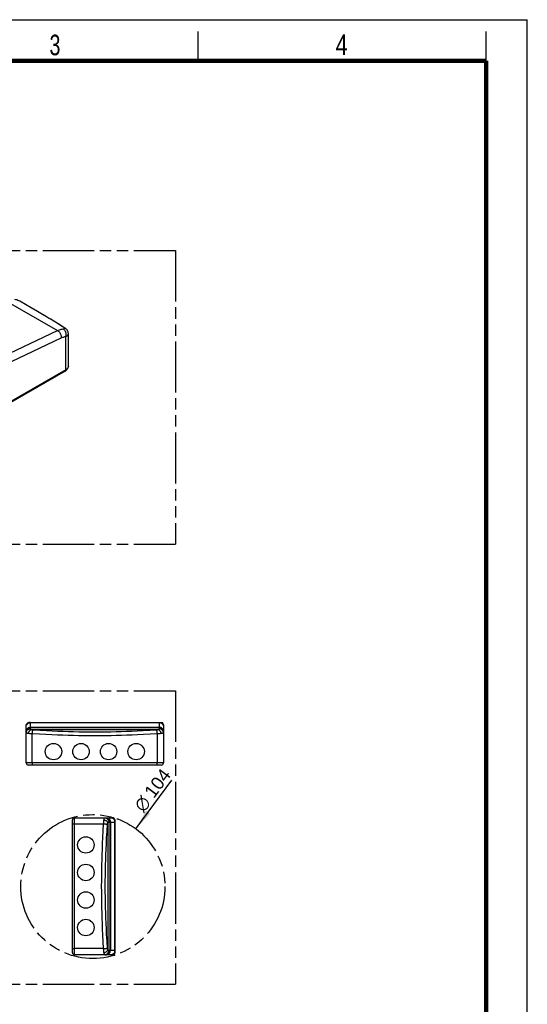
# Model space of a CAD drawing. Header units: millimetres. Extents: x 0 to 210, y 0 to 297.
# Tile 9 of 9: x 124 to 210, y 129 to 297. Entities that reach past the tile are written whole.
import ezdxf

# ---------------------------------------------------------------- set-up
doc = ezdxf.new("R2010")
doc.units = ezdxf.units.MM
doc.header["$LTSCALE"] = 19.36
doc.linetypes.add('PHANTOM', pattern=[0.8, 0.45, -0.05, 0.1, -0.05, 0.1, -0.05])
doc.layers.get('0').update_dxf_attribs({"linetype": 'CONTINUOUS'})
for name, color, linetype in [('DEFAULT_3', 7, 'PHANTOM'), ('Z_AXIS', 7, 'CONTINUOUS'), ('Z_DIM_2D', 7, 'CONTINUOUS')]:
    doc.layers.add(name, color=color, linetype=linetype)
doc.styles.add('TEXTSTYLE_2', font='txt', dxfattribs={"width": 0.75})
doc.styles.add('TEXTSTYLE_3', font='helveticaneueltw1g-ltcn.otf')
doc.styles.add('TEXTSTYLE_4', font='gdt', dxfattribs={"width": 0.7})
doc.dimstyles.new('DIMSTYLE_4', dxfattribs={"dimtxt": 2.2, "dimasz": 3.5, "dimexe": 1.5, "dimexo": 0, "dimtad": 1, "dimdec": 1, "dimlfac": 4.285714, "dimdsep": 46, "dimtxsty": 'TEXTSTYLE_3', "dimblk": '_FILLED', "dimblk1": '_FILLED', "dimblk2": '_FILLED', "dimcen": 0.09, "dimclrt": 5, "dimadec": 0, "dimazin": 0, "dimtp": 0.3, "dimtm": 0.3, "dimtfac": 1, "dimtdec": 1, "dimtofl": 0, "dimtmove": 0, "dimatfit": 3, "dimldrblk": '_FILLED', "dimfxl": 0, "dimtolj": 1, "dimarcsym": 0})

# ---------------------------------------------------------------- blocks, each defined once
blk = doc.blocks.new('_FILLED')
at = {"color": 0, "linetype": 'ByBlock'}
blk.add_solid([(0, 0), (-1, 0.125), (-1, -0.125)], dxfattribs=at)
blk = doc.blocks.new('*D7')
at = {"layer": 'Z_DIM_2D', "color": 2, "linetype": 'Continuous'}
blk.add_line((143.37, 159.17), (149.51, 167.45), dxfattribs=at)
at = {"layer": 'Z_DIM_2D', "color": 2, "linetype": 'Continuous', "xscale": 3.5, "yscale": 3.5, "zscale": 3.5, "rotation": 233.4502976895}
blk.add_blockref('_FILLED', (143.37, 159.17), dxfattribs=at)
at = {"layer": 'Z_DIM_2D', "color": 5, "linetype": 'Continuous'}
for s, style, p in [('104', 'TEXTSTYLE_3', (146.43, 164.22)), ('n', 'TEXTSTYLE_4', (144.68, 161.86))]:
    blk.add_text(s, height=2.2, rotation=53.4503, dxfattribs=dict(at, style=style)).set_placement(p)

msp = doc.modelspace()

# ---------------------------------------------------------------- linework, layer by layer
at = {"color": 2, "linetype": 'Continuous'}
for p, q in [((0, 297), (210, 297)), ((210, 0), (210, 297)), ((154, 290), (154, 295)), ((203, 290), (203, 295))]:
    msp.add_line(p, q, dxfattribs=at)
at = {"color": 9, "linetype": 'Continuous'}
for p, q in [((120.877, 249.321), (130.045, 244.028)), ((120.739, 239.595), (130.045, 244.028)), ((118.558, 237.02), (130.679, 242.794)), ((131.436, 237.345), (131.436, 243.024)), ((131.436, 237.345), (82.206, 208.922)), ((131.899, 237.991), (131.897, 237.939)), ((125.4, 177.257), (125.413, 177.258)), ((125.438, 177.258), (125.45, 177.258)), ((125.45, 176.214), (125.45, 177.258)), ((125.45, 177.258), (147.337, 177.258)), ((125.45, 176.48), (147.337, 176.48)), ((125.45, 176.394), (147.337, 176.394)), ((147.337, 177.258), (147.337, 176.214)), ((125.578, 176.055), (147.209, 176.055)), ((125.761, 170.376), (125.761, 175.339)), ((147.027, 175.339), (147.027, 170.376)), ((148.06, 170.376), (124.727, 170.376)), ((132.933, 137.712), (132.933, 161.045)), ((132.933, 160.011), (137.896, 160.011)), ((138.612, 160.194), (138.612, 138.563)), ((138.771, 160.322), (139.815, 160.322)), ((138.951, 160.322), (138.951, 138.435)), ((139.037, 160.322), (139.037, 138.435)), ((139.814, 160.372), (139.815, 160.36)), ((139.815, 160.335), (139.815, 160.322)), ((139.815, 160.322), (139.815, 138.435)), ((137.896, 138.746), (132.933, 138.746)), ((139.815, 138.435), (138.771, 138.435))]:
    msp.add_line(p, q, dxfattribs=at)
at = {"color": 7, "linetype": 'Continuous'}
for p, q in [((125.577, 247.903), (123.613, 249.036)), ((131.313, 244.471), (131.313, 244.471)), ((131.899, 237.991), (131.899, 243.508)), ((131.337, 237.127), (82.108, 208.705)), ((124.727, 170.376), (124.727, 176.793)), ((125.254, 177.259), (125.194, 177.259)), ((125.452, 177.259), (125.433, 177.259)), ((148.06, 176.863), (148.06, 170.376)), ((147.71, 170.026), (125.077, 170.026)), ((132.933, 161.045), (139.35, 161.045)), ((132.583, 138.062), (132.583, 160.695)), ((139.816, 160.579), (139.816, 160.518)), ((139.816, 160.32), (139.816, 160.34)), ((139.42, 137.712), (132.933, 137.712))]:
    msp.add_line(p, q, dxfattribs=at)
at = {"color": 7, "linetype": 'Continuous', "const_width": 0.7}
for points in [[(7, 290), (203, 290)], [(203, 7), (203, 290)]]:
    msp.add_lwpolyline(points, dxfattribs=at)
at = {"color": 7, "linetype": 'Continuous'}
for points in [[(123.614, 249.036), (123.471, 249.113), (123.308, 249.187), (123.139, 249.251), (122.963, 249.304), (122.782, 249.347)], [(131.313, 244.471), (130.143, 245.202), (128.953, 245.924), (127.776, 246.623), (126.614, 247.302), (125.577, 247.903)], [(131.899, 243.508), (131.898, 243.562), (131.888, 243.658), (131.87, 243.752), (131.843, 243.842), (131.81, 243.928), (131.771, 244.007), (131.728, 244.078), (131.682, 244.143), (131.635, 244.201), (131.587, 244.254), (131.538, 244.301), (131.489, 244.344), (131.44, 244.383), (131.39, 244.419), (131.34, 244.454), (131.313, 244.471)], [(131.337, 237.127), (131.446, 237.197), (131.544, 237.272), (131.629, 237.353), (131.703, 237.439), (131.764, 237.527), (131.813, 237.617), (131.851, 237.709), (131.878, 237.802), (131.894, 237.897), (131.899, 237.991)]]:
    msp.add_lwpolyline(points, dxfattribs=at)
at = {"color": 9, "linetype": 'Continuous'}
for points in [[(131.151, 244.535), (130.752, 244.793), (130.362, 245.041), (129.984, 245.279), (129.614, 245.51), (129.248, 245.734), (128.887, 245.955), (128.527, 246.172), (128.17, 246.386), (127.813, 246.598), (127.094, 247.021)], [(130.045, 244.028), (130.208, 244.101), (130.369, 244.164), (130.529, 244.217), (130.687, 244.261), (130.843, 244.294), (130.997, 244.318)], [(130.045, 244.028), (130.113, 243.985), (130.18, 243.934), (130.244, 243.876), (130.306, 243.811), (130.365, 243.741), (130.421, 243.665), (130.472, 243.585), (130.518, 243.5), (130.56, 243.413), (130.596, 243.324), (130.626, 243.234), (130.649, 243.143), (130.667, 243.053), (130.677, 242.964), (130.682, 242.877), (130.679, 242.794)], [(130.997, 244.318), (131.039, 244.323), (131.078, 244.33), (131.114, 244.337), (131.146, 244.345), (131.175, 244.354), (131.199, 244.363), (131.219, 244.373), (131.235, 244.384), (131.246, 244.396), (131.253, 244.409), (131.255, 244.422), (131.253, 244.436), (131.246, 244.451), (131.234, 244.467), (131.219, 244.483), (131.2, 244.5), (131.177, 244.517), (131.151, 244.535)], [(130.997, 244.318), (131.064, 244.274), (131.127, 244.222), (131.187, 244.163), (131.243, 244.096), (131.294, 244.023), (131.339, 243.945), (131.379, 243.861), (131.413, 243.773), (131.44, 243.682), (131.461, 243.588), (131.474, 243.492), (131.481, 243.396), (131.48, 243.301), (131.472, 243.206), (131.457, 243.114), (131.436, 243.024)], [(131.151, 244.535), (131.219, 244.517), (131.282, 244.489), (131.313, 244.471)], [(131.436, 243.024), (131.523, 243.063), (131.603, 243.105), (131.674, 243.151), (131.736, 243.199), (131.789, 243.25), (131.832, 243.303), (131.864, 243.358), (131.886, 243.415), (131.898, 243.473), (131.899, 243.508)], [(130.679, 242.794), (130.808, 242.852), (130.937, 242.902), (131.064, 242.944), (131.19, 242.979), (131.314, 243.006), (131.436, 243.024)], [(131.337, 237.127), (131.362, 237.145), (131.384, 237.168), (131.402, 237.196), (131.417, 237.228), (131.427, 237.263), (131.434, 237.303), (131.436, 237.345)], [(131.897, 237.939), (131.884, 237.865), (131.862, 237.793), (131.829, 237.721), (131.786, 237.651), (131.734, 237.584), (131.672, 237.519), (131.601, 237.457), (131.522, 237.399), (131.436, 237.345)], [(124.727, 175.758), (124.731, 175.829), (124.741, 175.899), (124.758, 175.968), (124.782, 176.034), (124.813, 176.098), (124.849, 176.159), (124.891, 176.216), (124.939, 176.269), (124.992, 176.316), (125.049, 176.358), (125.11, 176.395), (125.174, 176.425), (125.241, 176.449), (125.309, 176.466), (125.38, 176.476), (125.45, 176.48)], [(124.727, 175.675), (124.731, 175.745), (124.741, 175.815), (124.758, 175.883), (124.782, 175.95), (124.813, 176.014), (124.849, 176.074), (124.891, 176.131), (124.939, 176.183), (124.992, 176.231), (125.049, 176.273), (125.11, 176.309), (125.174, 176.339), (125.241, 176.363), (125.309, 176.38), (125.38, 176.39), (125.45, 176.394)], [(124.727, 175.53), (124.731, 175.597), (124.741, 175.664), (124.758, 175.729), (124.782, 175.792), (124.813, 175.853), (124.849, 175.91), (124.891, 175.964), (124.939, 176.014), (124.992, 176.059), (125.049, 176.099), (125.11, 176.133), (125.174, 176.162), (125.241, 176.185), (125.309, 176.201), (125.38, 176.211), (125.45, 176.214)], [(125.413, 177.258), (125.425, 177.258), (125.438, 177.258)], [(125.578, 176.055), (125.555, 176.07), (125.534, 176.086), (125.515, 176.102), (125.498, 176.118), (125.484, 176.135), (125.472, 176.151), (125.463, 176.167), (125.456, 176.183), (125.452, 176.199), (125.45, 176.214)], [(147.337, 176.214), (147.336, 176.199), (147.332, 176.183), (147.325, 176.167), (147.316, 176.151), (147.304, 176.135), (147.29, 176.118), (147.273, 176.102), (147.254, 176.086), (147.233, 176.07), (147.209, 176.055)], [(148.06, 175.758), (148.057, 175.829), (148.047, 175.899), (148.029, 175.968), (148.005, 176.034), (147.975, 176.098), (147.939, 176.159), (147.896, 176.216), (147.849, 176.269), (147.796, 176.316), (147.739, 176.358), (147.678, 176.395), (147.614, 176.425), (147.547, 176.449), (147.478, 176.466), (147.408, 176.476), (147.337, 176.48)], [(148.06, 175.675), (148.057, 175.745), (148.047, 175.815), (148.029, 175.883), (148.005, 175.95), (147.975, 176.014), (147.939, 176.074), (147.896, 176.131), (147.849, 176.183), (147.796, 176.231), (147.739, 176.273), (147.678, 176.309), (147.614, 176.339), (147.547, 176.363), (147.478, 176.38), (147.408, 176.39), (147.337, 176.394)], [(148.06, 175.53), (148.057, 175.597), (148.047, 175.664), (148.029, 175.729), (148.005, 175.792), (147.975, 175.853), (147.939, 175.91), (147.896, 175.964), (147.849, 176.014), (147.796, 176.059), (147.739, 176.099), (147.678, 176.133), (147.614, 176.162), (147.547, 176.185), (147.478, 176.201), (147.408, 176.211), (147.337, 176.214)], [(125.064, 175.402), (125.002, 175.415), (124.946, 175.427), (124.896, 175.44), (124.852, 175.453), (124.814, 175.466), (124.783, 175.48), (124.759, 175.493), (124.741, 175.506), (124.731, 175.518), (124.727, 175.53)], [(125.064, 175.402), (125.084, 175.474), (125.109, 175.546), (125.14, 175.615), (125.175, 175.682), (125.215, 175.746), (125.259, 175.807), (125.307, 175.863), (125.358, 175.913), (125.411, 175.958), (125.465, 175.997), (125.522, 176.03), (125.578, 176.055)], [(125.761, 175.339), (125.683, 175.342), (125.606, 175.345), (125.531, 175.349), (125.457, 175.354), (125.384, 175.36), (125.314, 175.367), (125.247, 175.375), (125.183, 175.383), (125.121, 175.392), (125.064, 175.402)], [(125.843, 175.986), (125.814, 175.988), (125.785, 175.992), (125.756, 175.996), (125.728, 176.002), (125.7, 176.009), (125.674, 176.016), (125.648, 176.025), (125.623, 176.034), (125.6, 176.044), (125.578, 176.055)], [(125.761, 175.339), (125.765, 175.406), (125.77, 175.472), (125.775, 175.537), (125.781, 175.6), (125.788, 175.661), (125.795, 175.72), (125.802, 175.775), (125.81, 175.826), (125.818, 175.873), (125.826, 175.916), (125.835, 175.954), (125.843, 175.986)], [(147.027, 175.339), (145.823, 175.273), (144.705, 175.216), (143.685, 175.169), (142.73, 175.13), (141.819, 175.097), (140.934, 175.069), (140.047, 175.046), (139.155, 175.027), (138.243, 175.013), (137.321, 175.005), (136.394, 175.002), (135.467, 175.005), (134.546, 175.013), (133.633, 175.027), (132.742, 175.045), (131.855, 175.069), (130.969, 175.096), (130.059, 175.13), (129.104, 175.169), (128.083, 175.216), (126.965, 175.273), (125.761, 175.339)], [(146.944, 175.986), (145.75, 175.914), (144.641, 175.851), (143.628, 175.8), (142.681, 175.757), (141.777, 175.72), (140.899, 175.69), (140.019, 175.664), (139.134, 175.644), (138.229, 175.629), (137.314, 175.62), (136.394, 175.617), (135.474, 175.62), (134.56, 175.629), (133.655, 175.644), (132.77, 175.664), (131.89, 175.69), (131.011, 175.72), (130.108, 175.757), (129.16, 175.8), (128.147, 175.851), (127.038, 175.914), (125.843, 175.986)], [(147.209, 176.055), (147.187, 176.044), (147.164, 176.034), (147.14, 176.025), (147.114, 176.016), (147.087, 176.009), (147.06, 176.002), (147.032, 175.996), (147.003, 175.992), (146.974, 175.988), (146.944, 175.986)], [(147.027, 175.339), (147.023, 175.406), (147.018, 175.472), (147.012, 175.537), (147.006, 175.6), (147, 175.661), (146.993, 175.72), (146.985, 175.775), (146.978, 175.826), (146.97, 175.873), (146.961, 175.916), (146.953, 175.954), (146.944, 175.986)], [(147.724, 175.402), (147.666, 175.392), (147.605, 175.383), (147.541, 175.375), (147.473, 175.367), (147.403, 175.36), (147.331, 175.354), (147.257, 175.349), (147.181, 175.345), (147.104, 175.342), (147.027, 175.339)], [(147.724, 175.402), (147.704, 175.474), (147.679, 175.546), (147.648, 175.615), (147.612, 175.682), (147.572, 175.746), (147.528, 175.807), (147.481, 175.863), (147.43, 175.913), (147.377, 175.958), (147.322, 175.997), (147.266, 176.03), (147.209, 176.055)], [(148.06, 175.53), (148.057, 175.518), (148.046, 175.506), (148.029, 175.493), (148.004, 175.48), (147.973, 175.466), (147.935, 175.453), (147.891, 175.44), (147.841, 175.427), (147.785, 175.415), (147.724, 175.402)], [(125.801, 170.026), (125.796, 170.028), (125.792, 170.035), (125.788, 170.046), (125.783, 170.061), (125.78, 170.08), (125.776, 170.102), (125.773, 170.129), (125.77, 170.158), (125.767, 170.19), (125.765, 170.224), (125.763, 170.261), (125.762, 170.298), (125.761, 170.337), (125.761, 170.376)], [(146.987, 170.026), (146.991, 170.028), (146.996, 170.035), (147, 170.046), (147.004, 170.061), (147.008, 170.08), (147.012, 170.102), (147.015, 170.129), (147.018, 170.158), (147.021, 170.19), (147.023, 170.224), (147.025, 170.261), (147.026, 170.298), (147.026, 170.337), (147.027, 170.376)], [(137.959, 160.709), (137.972, 160.77), (137.984, 160.826), (137.997, 160.876), (138.01, 160.92), (138.023, 160.958), (138.036, 160.989), (138.05, 161.014), (138.062, 161.031), (138.075, 161.042), (138.087, 161.045)], [(138.087, 161.045), (138.154, 161.042), (138.22, 161.031), (138.286, 161.014), (138.349, 160.99), (138.409, 160.96), (138.467, 160.923), (138.521, 160.881), (138.571, 160.833), (138.616, 160.781), (138.656, 160.724), (138.69, 160.663), (138.719, 160.599), (138.741, 160.532), (138.758, 160.463), (138.768, 160.393), (138.771, 160.322)], [(138.232, 161.045), (138.302, 161.042), (138.372, 161.031), (138.44, 161.014), (138.507, 160.99), (138.571, 160.96), (138.631, 160.923), (138.688, 160.881), (138.74, 160.833), (138.788, 160.781), (138.83, 160.724), (138.866, 160.663), (138.896, 160.599), (138.92, 160.532), (138.937, 160.463), (138.947, 160.393), (138.951, 160.322)], [(138.315, 161.045), (138.386, 161.042), (138.456, 161.031), (138.525, 161.014), (138.591, 160.99), (138.655, 160.96), (138.716, 160.923), (138.773, 160.881), (138.825, 160.833), (138.873, 160.781), (138.915, 160.724), (138.952, 160.663), (138.982, 160.599), (139.006, 160.532), (139.023, 160.463), (139.033, 160.393), (139.037, 160.322)], [(132.583, 159.972), (132.585, 159.976), (132.592, 159.98), (132.603, 159.985), (132.618, 159.989), (132.637, 159.993), (132.659, 159.996), (132.686, 160), (132.715, 160.003), (132.747, 160.005), (132.781, 160.008), (132.817, 160.009), (132.855, 160.01), (132.894, 160.011), (132.933, 160.011)], [(137.896, 138.746), (137.83, 139.949), (137.773, 141.067), (137.726, 142.088), (137.687, 143.043), (137.653, 143.953), (137.626, 144.838), (137.602, 145.726), (137.584, 146.617), (137.57, 147.53), (137.562, 148.451), (137.559, 149.378), (137.562, 150.305), (137.57, 151.227), (137.584, 152.139), (137.602, 153.031), (137.626, 153.918), (137.653, 154.803), (137.687, 155.714), (137.726, 156.669), (137.773, 157.69), (137.83, 158.808), (137.896, 160.011)], [(137.896, 160.011), (137.898, 160.089), (137.902, 160.166), (137.906, 160.242), (137.911, 160.316), (137.917, 160.388), (137.924, 160.458), (137.932, 160.525), (137.94, 160.59), (137.949, 160.651), (137.959, 160.709)], [(137.896, 160.011), (137.963, 160.007), (138.029, 160.003), (138.094, 159.997), (138.157, 159.991), (138.218, 159.985), (138.277, 159.978), (138.332, 159.97), (138.383, 159.962), (138.43, 159.954), (138.473, 159.946), (138.51, 159.938), (138.543, 159.929)], [(137.959, 160.709), (138.031, 160.689), (138.103, 160.663), (138.172, 160.633), (138.239, 160.597), (138.303, 160.557), (138.364, 160.513), (138.42, 160.465), (138.47, 160.415), (138.515, 160.362), (138.554, 160.307), (138.587, 160.251), (138.612, 160.194)], [(138.543, 138.828), (138.471, 140.023), (138.408, 141.131), (138.357, 142.144), (138.314, 143.092), (138.277, 143.995), (138.247, 144.874), (138.221, 145.754), (138.201, 146.639), (138.186, 147.544), (138.177, 148.458), (138.174, 149.378), (138.177, 150.298), (138.186, 151.212), (138.201, 152.118), (138.221, 153.002), (138.247, 153.883), (138.277, 154.761), (138.313, 155.665), (138.357, 156.612), (138.408, 157.625), (138.471, 158.734), (138.543, 159.929)], [(138.543, 159.929), (138.545, 159.959), (138.549, 159.988), (138.553, 160.017), (138.559, 160.045), (138.566, 160.072), (138.573, 160.099), (138.582, 160.124), (138.591, 160.149), (138.601, 160.172), (138.612, 160.194)], [(138.612, 160.194), (138.627, 160.217), (138.643, 160.239), (138.659, 160.258), (138.675, 160.274), (138.691, 160.289), (138.708, 160.301), (138.724, 160.31), (138.74, 160.317), (138.756, 160.321), (138.771, 160.322)], [(139.815, 160.36), (139.815, 160.347), (139.815, 160.335)], [(132.583, 138.786), (132.585, 138.781), (132.592, 138.777), (132.603, 138.772), (132.618, 138.768), (132.637, 138.764), (132.659, 138.761), (132.686, 138.757), (132.715, 138.754), (132.747, 138.752), (132.781, 138.75), (132.817, 138.748), (132.855, 138.747), (132.894, 138.746), (132.933, 138.746)], [(137.896, 138.746), (137.963, 138.75), (138.029, 138.755), (138.094, 138.76), (138.157, 138.766), (138.218, 138.773), (138.277, 138.78), (138.332, 138.787), (138.383, 138.795), (138.43, 138.803), (138.473, 138.811), (138.51, 138.82), (138.543, 138.828)], [(137.959, 138.048), (137.949, 138.106), (137.94, 138.167), (137.932, 138.232), (137.924, 138.299), (137.917, 138.369), (137.911, 138.441), (137.906, 138.515), (137.902, 138.591), (137.898, 138.668), (137.896, 138.746)], [(137.959, 138.048), (138.031, 138.068), (138.103, 138.094), (138.172, 138.125), (138.239, 138.16), (138.303, 138.2), (138.364, 138.244), (138.42, 138.292), (138.47, 138.342), (138.515, 138.395), (138.554, 138.45), (138.587, 138.506), (138.612, 138.563)], [(138.087, 137.712), (138.075, 137.715), (138.062, 137.726), (138.05, 137.744), (138.036, 137.768), (138.023, 137.799), (138.01, 137.837), (137.997, 137.881), (137.984, 137.931), (137.972, 137.987), (137.959, 138.048)], [(138.087, 137.712), (138.154, 137.715), (138.22, 137.726), (138.286, 137.743), (138.349, 137.767), (138.409, 137.797), (138.467, 137.834), (138.521, 137.876), (138.571, 137.924), (138.616, 137.976), (138.656, 138.033), (138.69, 138.094), (138.719, 138.158), (138.741, 138.225), (138.758, 138.294), (138.768, 138.364), (138.771, 138.435)], [(138.232, 137.712), (138.302, 137.715), (138.372, 137.726), (138.44, 137.743), (138.507, 137.767), (138.571, 137.797), (138.631, 137.834), (138.688, 137.876), (138.74, 137.924), (138.788, 137.976), (138.83, 138.033), (138.866, 138.094), (138.896, 138.158), (138.92, 138.225), (138.937, 138.294), (138.947, 138.364), (138.951, 138.435)], [(138.315, 137.712), (138.386, 137.715), (138.456, 137.726), (138.525, 137.743), (138.591, 137.767), (138.655, 137.797), (138.716, 137.834), (138.773, 137.876), (138.825, 137.924), (138.873, 137.976), (138.915, 138.033), (138.952, 138.094), (138.982, 138.158), (139.006, 138.225), (139.023, 138.294), (139.033, 138.364), (139.037, 138.435)], [(138.612, 138.563), (138.601, 138.585), (138.591, 138.608), (138.582, 138.633), (138.573, 138.658), (138.566, 138.685), (138.559, 138.712), (138.553, 138.741), (138.549, 138.769), (138.545, 138.799), (138.543, 138.828)], [(138.771, 138.435), (138.756, 138.437), (138.74, 138.441), (138.724, 138.447), (138.708, 138.457), (138.691, 138.468), (138.675, 138.483), (138.659, 138.5), (138.643, 138.519), (138.627, 138.54), (138.612, 138.563)]]:
    msp.add_lwpolyline(points, dxfattribs=at)
at = {"color": 7, "linetype": 'Continuous'}
for centre, radius, start, end in [((125.194, 176.793), 0.467, 90, 180), ((125.077, 170.376), 0.35, 180, 270), ((147.71, 170.376), 0.35, 270, 360), ((132.933, 160.695), 0.35, 90, 180), ((139.35, 160.579), 0.467, 0, 90), ((132.933, 138.062), 0.35, 180, 270)]:
    msp.add_arc(centre, radius, start, end, dxfattribs=at)
for centre, major_axis in [((147.337, 176.863), (0, 0.725)), ((139.42, 138.435), (0.725, 0))]:
    msp.add_ellipse(centre, major_axis=major_axis, ratio=0.9975641, start_param=-1.5707963, end_param=-0.9925181, dxfattribs=at)
at = {"layer": 'DEFAULT_3', "color": 91, "linetype": 'PHANTOM', "true_color": 0x80ff80}
for p, q in [((50.129, 257.68), (150.129, 257.68)), ((150.129, 257.68), (150.129, 207.68)), ((50.129, 207.68), (150.129, 207.68)), ((50.129, 182.68), (150.129, 182.68)), ((150.129, 182.68), (150.129, 132.68)), ((50.129, 132.68), (150.129, 132.68))]:
    msp.add_line(p, q, dxfattribs=at)
at = {"layer": 'DEFAULT_3', "color": 7, "linetype": 'PHANTOM'}
msp.add_circle((136.068, 149.318), 12.266, dxfattribs=at)
at = {"layer": 'Z_AXIS', "color": 7, "linetype": 'Continuous'}
for p, q in [((124.789, 176.888), (124.797, 176.907)), ((125.167, 177.25), (125.21, 177.257)), ((125.194, 177.259), (147.943, 177.259)), ((125.21, 177.257), (125.254, 177.259)), ((125.417, 177.259), (125.408, 177.259)), ((139.445, 160.984), (139.464, 160.975)), ((139.807, 160.605), (139.814, 160.562)), ((139.814, 160.562), (139.816, 160.518)), ((139.816, 137.83), (139.816, 160.579)), ((139.816, 160.356), (139.816, 160.364))]:
    msp.add_line(p, q, dxfattribs=at)
at = {"layer": 'Z_AXIS', "color": 9, "linetype": 'Continuous'}
for p, q in [((124.797, 176.907), (124.807, 176.907)), ((124.82, 176.952), (124.833, 176.952)), ((125.437, 177.259), (125.433, 177.259)), ((147.955, 176.952), (147.968, 176.952)), ((147.981, 176.907), (147.99, 176.907)), ((139.464, 160.975), (139.464, 160.966)), ((139.509, 160.952), (139.509, 160.939)), ((139.816, 160.335), (139.816, 160.339)), ((139.464, 137.792), (139.464, 137.782)), ((139.509, 137.818), (139.509, 137.805))]:
    msp.add_line(p, q, dxfattribs=at)
for points in [[(124.727, 176.793), (124.728, 176.814), (124.73, 176.835), (124.734, 176.855), (124.738, 176.873), (124.743, 176.891), (124.75, 176.908)], [(124.75, 176.908), (124.756, 176.924), (124.764, 176.939), (124.772, 176.954), (124.78, 176.968), (124.789, 176.981), (124.798, 176.993), (124.807, 177.005), (124.816, 177.016), (124.826, 177.027), (124.835, 177.038), (124.845, 177.047), (124.855, 177.057), (124.865, 177.066), (124.874, 177.074), (124.884, 177.082), (124.894, 177.09), (124.904, 177.098), (124.913, 177.105), (124.923, 177.111), (124.933, 177.118), (124.942, 177.124), (124.952, 177.13)], [(125.194, 177.228), (125.2, 177.23), (125.206, 177.231), (125.212, 177.232), (125.218, 177.234), (125.224, 177.235), (125.23, 177.236), (125.236, 177.237), (125.242, 177.239), (125.248, 177.24), (125.254, 177.241), (125.26, 177.242), (125.266, 177.243), (125.271, 177.244), (125.277, 177.245), (125.283, 177.246), (125.289, 177.247), (125.295, 177.247), (125.301, 177.248), (125.306, 177.249), (125.312, 177.25), (125.318, 177.25), (125.324, 177.251), (125.329, 177.252), (125.335, 177.252), (125.341, 177.253), (125.346, 177.253), (125.352, 177.254), (125.357, 177.254), (125.363, 177.255), (125.368, 177.255), (125.374, 177.256), (125.379, 177.256), (125.384, 177.256), (125.39, 177.257), (125.395, 177.257), (125.4, 177.257)], [(125.4, 177.257), (125.405, 177.258), (125.411, 177.258)], [(125.411, 177.258), (125.416, 177.259), (125.421, 177.259), (125.427, 177.259), (125.432, 177.259)], [(125.45, 177.258), (125.446, 177.258), (125.442, 177.259), (125.437, 177.259)], [(139.35, 161.045), (139.371, 161.044), (139.392, 161.042), (139.412, 161.039), (139.43, 161.034), (139.448, 161.029), (139.465, 161.023)], [(139.465, 161.023), (139.481, 161.016), (139.496, 161.009), (139.511, 161.001), (139.524, 160.992), (139.538, 160.984), (139.55, 160.975), (139.562, 160.966), (139.573, 160.956), (139.584, 160.947), (139.595, 160.937), (139.604, 160.927), (139.614, 160.918), (139.623, 160.908), (139.631, 160.898), (139.639, 160.888), (139.647, 160.878), (139.654, 160.869), (139.662, 160.859), (139.668, 160.849), (139.675, 160.84), (139.681, 160.83), (139.687, 160.821)], [(139.785, 160.579), (139.786, 160.572), (139.788, 160.566), (139.789, 160.56), (139.791, 160.554), (139.792, 160.548), (139.793, 160.542), (139.794, 160.536), (139.795, 160.53), (139.797, 160.524), (139.798, 160.519), (139.799, 160.513), (139.8, 160.507), (139.801, 160.501), (139.802, 160.495), (139.803, 160.489), (139.803, 160.483), (139.804, 160.478), (139.805, 160.472), (139.806, 160.466), (139.807, 160.46), (139.807, 160.454), (139.808, 160.449), (139.809, 160.443), (139.809, 160.437), (139.81, 160.432), (139.81, 160.426), (139.811, 160.421), (139.811, 160.415), (139.812, 160.41), (139.812, 160.404), (139.813, 160.399), (139.813, 160.393), (139.813, 160.388), (139.814, 160.383), (139.814, 160.378), (139.814, 160.372)], [(139.814, 160.372), (139.815, 160.367), (139.815, 160.362)], [(139.815, 160.362), (139.816, 160.356), (139.816, 160.351), (139.816, 160.346), (139.816, 160.341)], [(139.815, 160.322), (139.815, 160.326), (139.816, 160.331), (139.816, 160.335)]]:
    msp.add_lwpolyline(points, dxfattribs=at)
at = {"layer": 'Z_AXIS', "color": 7, "linetype": 'Continuous'}
for points in [[(124.764, 176.815), (124.764, 176.816), (124.765, 176.819), (124.766, 176.825), (124.769, 176.833), (124.772, 176.844), (124.776, 176.856), (124.782, 176.871), (124.789, 176.888)], [(124.768, 176.824), (124.766, 176.819), (124.765, 176.816), (124.764, 176.815)], [(124.799, 176.892), (124.792, 176.877), (124.785, 176.864), (124.78, 176.852), (124.775, 176.841), (124.768, 176.824)], [(125.194, 177.228), (125.137, 177.208), (125.084, 177.183), (125.035, 177.154), (124.989, 177.123), (124.948, 177.088), (124.91, 177.052), (124.877, 177.014), (124.847, 176.974), (124.821, 176.934), (124.799, 176.892)], [(124.82, 176.952), (124.841, 176.988), (124.862, 177.021), (124.885, 177.052), (124.907, 177.08), (124.93, 177.106), (124.952, 177.13)], [(124.952, 177.13), (124.981, 177.157), (125.013, 177.182), (125.048, 177.204), (125.085, 177.224), (125.126, 177.239), (125.167, 177.25)], [(125.384, 177.259), (125.376, 177.258), (125.367, 177.258), (125.358, 177.257), (125.349, 177.257), (125.34, 177.256), (125.33, 177.255), (125.32, 177.254), (125.311, 177.253), (125.3, 177.252), (125.29, 177.25), (125.279, 177.248), (125.268, 177.246), (125.257, 177.244), (125.245, 177.242), (125.233, 177.239), (125.22, 177.236), (125.207, 177.232), (125.194, 177.228)], [(125.408, 177.259), (125.401, 177.259), (125.392, 177.259), (125.384, 177.259)], [(147.337, 177.258), (147.345, 177.258), (147.353, 177.259), (147.361, 177.259), (147.37, 177.259), (147.378, 177.259), (147.386, 177.259)], [(147.386, 177.259), (147.458, 177.256), (147.529, 177.245), (147.596, 177.227), (147.659, 177.204), (147.718, 177.175), (147.772, 177.142), (147.82, 177.106), (147.863, 177.066), (147.902, 177.025), (147.935, 176.982), (147.964, 176.937), (147.989, 176.892)], [(147.692, 177.259), (147.69, 177.259), (147.691, 177.256), (147.696, 177.251), (147.704, 177.244), (147.715, 177.235), (147.73, 177.224), (147.748, 177.21), (147.767, 177.193), (147.789, 177.175), (147.813, 177.153), (147.838, 177.128), (147.864, 177.1), (147.891, 177.068), (147.917, 177.032), (147.943, 176.994), (147.968, 176.952)], [(148.012, 176.841), (148.008, 176.852), (148.002, 176.864), (147.996, 176.877), (147.989, 176.892)], [(147.99, 176.907), (147.999, 176.888), (148.006, 176.871)], [(148.006, 176.871), (148.011, 176.856), (148.016, 176.844), (148.019, 176.833), (148.021, 176.825), (148.023, 176.819), (148.024, 176.816), (148.024, 176.815)], [(148.024, 176.815), (148.023, 176.816), (148.021, 176.819), (148.019, 176.824), (148.012, 176.841)], [(139.371, 161.008), (139.373, 161.009), (139.376, 161.008), (139.382, 161.006), (139.39, 161.004), (139.4, 161), (139.413, 160.996), (139.428, 160.99), (139.445, 160.984)], [(139.381, 161.004), (139.376, 161.006), (139.373, 161.008), (139.371, 161.008)], [(139.449, 160.974), (139.434, 160.981), (139.421, 160.987), (139.409, 160.992), (139.398, 160.997), (139.381, 161.004)], [(139.785, 160.579), (139.765, 160.635), (139.74, 160.688), (139.711, 160.738), (139.68, 160.783), (139.645, 160.825), (139.609, 160.862), (139.571, 160.895), (139.531, 160.925), (139.491, 160.951), (139.449, 160.974)], [(139.509, 160.952), (139.545, 160.932), (139.578, 160.91), (139.609, 160.888), (139.637, 160.865), (139.663, 160.843), (139.687, 160.821)], [(139.687, 160.821), (139.714, 160.792), (139.739, 160.76), (139.761, 160.725), (139.781, 160.687), (139.796, 160.647), (139.807, 160.605)], [(139.816, 160.388), (139.815, 160.397), (139.815, 160.406), (139.814, 160.414), (139.814, 160.423), (139.813, 160.433), (139.812, 160.442), (139.811, 160.452), (139.81, 160.462), (139.809, 160.472), (139.807, 160.483), (139.805, 160.493), (139.803, 160.504), (139.801, 160.516), (139.799, 160.528), (139.796, 160.54), (139.793, 160.552), (139.789, 160.565), (139.785, 160.579)], [(139.816, 160.364), (139.816, 160.372), (139.816, 160.38), (139.816, 160.388)], [(139.428, 137.767), (139.413, 137.761), (139.4, 137.757), (139.39, 137.753), (139.382, 137.751), (139.376, 137.749), (139.373, 137.749), (139.371, 137.749)], [(139.371, 137.749), (139.373, 137.749), (139.376, 137.751), (139.381, 137.753), (139.398, 137.76)], [(139.398, 137.76), (139.409, 137.765), (139.421, 137.77), (139.434, 137.776), (139.449, 137.783)], [(139.464, 137.782), (139.445, 137.774), (139.428, 137.767)], [(139.816, 138.387), (139.813, 138.314), (139.802, 138.244), (139.784, 138.176), (139.761, 138.113), (139.732, 138.054), (139.699, 138.001), (139.663, 137.953), (139.623, 137.909), (139.582, 137.871), (139.539, 137.837), (139.494, 137.808), (139.449, 137.783)], [(139.816, 138.081), (139.815, 138.083), (139.813, 138.082), (139.808, 138.077), (139.801, 138.069), (139.792, 138.057), (139.781, 138.042), (139.767, 138.025), (139.75, 138.005), (139.731, 137.983), (139.71, 137.96), (139.685, 137.935), (139.657, 137.909), (139.625, 137.882), (139.589, 137.855), (139.551, 137.829), (139.509, 137.805)], [(139.815, 138.435), (139.815, 138.427), (139.816, 138.419), (139.816, 138.411), (139.816, 138.403), (139.816, 138.395), (139.816, 138.387)]]:
    msp.add_lwpolyline(points, dxfattribs=at)
for centre in [(129.359, 172.313), (134.049, 172.313), (138.739, 172.313), (143.429, 172.313), (134.87, 156.414), (134.87, 151.724), (134.87, 147.034), (134.87, 142.344)]:
    msp.add_circle(centre, 1.4, dxfattribs=at)
for centre, major_axis, start_param, end_param in [((125.45, 176.587), (0, 0.744), 1.0586553, 1.1271675), ((147.337, 176.587), (0, 0.744), 5.1560178, 5.22453), ((139.144, 160.322), (0.744, 0), 1.0586553, 1.1271675), ((139.144, 138.435), (0.744, 0), 5.1560178, 5.22453)]:
    msp.add_ellipse(centre, major_axis=major_axis, ratio=0.9722437, start_param=start_param, end_param=end_param, dxfattribs=at)

# ---------------------------------------------------------------- texts
at = {"color": 5, "linetype": 'Continuous', "style": 'TEXTSTYLE_2'}
for s, width, p in [('3', 0.714286, (128.684, 290.943)), ('4', 0.785714, (177.383, 290.991))]:
    msp.add_text(s, height=3.5, dxfattribs=dict(at, width=width)).set_placement(p)

# ---------------------------------------------------------------- dimensions: what is measured, and where the dimension line sits
at = {"layer": 'Z_DIM_2D', "color": 2, "linetype": 'Continuous'}
dim = msp.add_radius_dim(center=(136.068, 149.318), mpoint=(143.372, 159.171), text='%%c104', dimstyle='DIMSTYLE_4', override={"dimpost": '<>'}, dxfattribs=at)
dim.commit()
dim.dimension.update_dxf_attribs({"geometry": '*D7', "text_midpoint": (145.994, 165.478), "dimtype": 164})

doc.saveas('drawing.dxf')
